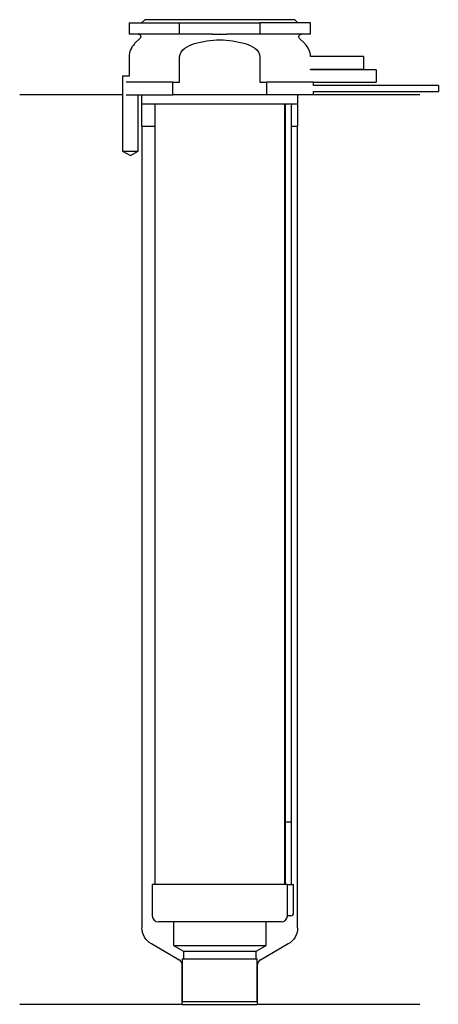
# Model space of a CAD drawing. Header units: inches. Extents: x 26 to 92, y 127 to 284.
import ezdxf

# ---------------------------------------------------------------- set-up
doc = ezdxf.new("R2010")
doc.units = ezdxf.units.IN
for name, color, linetype in [('201', 7, 'Continuous'), ('30', 7, 'Continuous'), ('32', 7, 'Continuous')]:
    doc.layers.add(name, color=color, linetype=linetype)

msp = doc.modelspace()

# ---------------------------------------------------------------- linework, layer by layer
at = {"layer": '201', "color": 113}
for p, q in [((41.98, 272.31), (25.53, 272.31)), ((41.98, 272.31), (41.98, 263.31)), ((44.48, 263.31), (44.48, 272.31)), ((44.93, 272.31), (45.03, 272.21)), ((45.03, 272.21), (45.03, 267.31)), ((70.03, 272.21), (70.13, 272.31)), ((70.03, 267.31), (70.03, 272.21)), ((89.53, 272.31), (72.53, 272.31)), ((45.03, 267.31), (45.08, 267.31)), ((45.08, 267.31), (45.08, 139.09)), ((45.08, 267.31), (47.13, 267.31)), ((67.93, 267.31), (67.98, 267.31)), ((68.98, 267.31), (69.98, 267.31)), ((69.98, 267.31), (70.03, 267.31)), ((69.98, 139.09), (69.98, 267.31)), ((41.98, 263.31), (43.23, 262.59)), ((43.23, 262.59), (44.48, 263.31)), ((51.02, 133.92), (46.58, 136.49)), ((68.48, 136.49), (64.03, 133.92)), ((51.52, 126.83), (51.52, 133.06)), ((63.53, 133.06), (63.53, 126.83)), ((51.52, 126.83), (25.53, 126.83)), ((51.52, 126.83), (63.53, 126.83)), ((89.53, 126.83), (63.53, 126.83))]:
    msp.add_line(p, q, dxfattribs=at)
at = {"layer": '201', "color": 113, "extrusion": (0, 0, -1)}
for centre, start, end in [((-48.08, 139.09), -60, 0), ((-66.98, 139.09), 180, 240)]:
    msp.add_arc(centre, 3, start, end, dxfattribs=at)
at = {"layer": '201', "color": 113}
for centre, start, end in [((50.52, 133.06), 0, 60), ((64.53, 133.06), 120, 180)]:
    msp.add_arc(centre, 1, start, end, dxfattribs=at)
at = {"layer": '30', "color": 113}
for p, q in [((43.03, 283.81), (43.03, 282.01)), ((43.03, 283.81), (51.1, 283.81)), ((45.53, 284.31), (45.03, 283.81)), ((69.53, 284.31), (45.53, 284.31)), ((51.1, 282.01), (51.1, 283.81)), ((51.1, 283.81), (63.95, 283.81)), ((72.03, 283.81), (63.95, 283.81)), ((63.95, 283.81), (63.95, 282.01)), ((70.03, 283.81), (69.53, 284.31)), ((72.03, 282.01), (72.03, 283.81)), ((51.1, 282.01), (43.03, 282.01)), ((56.38, 282.01), (51.1, 282.01)), ((63.95, 282.01), (58.67, 282.01)), ((72.03, 282.01), (63.95, 282.01)), ((44.76, 281.33), (43.9, 280.48)), ((71.15, 280.48), (70.29, 281.33)), ((43.03, 278.35), (43.03, 275.31)), ((51.1, 274.31), (51.1, 278.35)), ((63.95, 278.35), (63.95, 274.31)), ((72.03, 276.31), (72.03, 276.41)), ((41.98, 275.31), (41.98, 263.31)), ((41.98, 275.31), (43.08, 275.31)), ((50.04, 274.31), (42.56, 274.31)), ((50.04, 274.31), (51.1, 274.31)), ((50.04, 272.31), (50.04, 274.31)), ((63.95, 274.31), (65.01, 274.31)), ((65.01, 274.31), (65.01, 272.31)), ((72.53, 274.31), (65.01, 274.31)), ((72.53, 273.81), (72.53, 274.31)), ((92.48, 273.81), (72.53, 273.81)), ((72.53, 272.81), (92.48, 272.81)), ((72.53, 272.31), (72.53, 272.81)), ((92.48, 273.81), (92.48, 272.81)), ((42.56, 272.31), (50.04, 272.31)), ((44.48, 263.31), (44.48, 272.31)), ((45.03, 272.31), (45.03, 270.81)), ((65.01, 272.31), (50.04, 272.31)), ((72.53, 272.31), (65.01, 272.31)), ((70.03, 270.81), (70.03, 272.31)), ((70.03, 270.81), (45.03, 270.81)), ((47.13, 270.81), (47.13, 146.01)), ((67.93, 146.01), (67.93, 270.81)), ((67.98, 270.31), (67.98, 156.01)), ((68.98, 156.01), (68.98, 270.31)), ((41.98, 263.31), (44.48, 263.31)), ((67.98, 156.01), (67.98, 146.01)), ((67.98, 156.01), (68.98, 156.01)), ((67.98, 156.01), (68.98, 156.01)), ((68.98, 146.01), (68.98, 156.01)), ((46.73, 146.01), (46.73, 141.01)), ((68.29, 146.01), (46.73, 146.01)), ((68.29, 146.01), (69.33, 146.01)), ((68.29, 146.01), (68.29, 141.51)), ((69.33, 141.51), (69.33, 146.01)), ((68.83, 141.01), (68.32, 141.01)), ((67.33, 140.01), (47.73, 140.01)), ((50.13, 140.01), (50.13, 136.23)), ((64.93, 136.23), (64.93, 140.01)), ((50.13, 136.23), (51.72, 135.31)), ((50.13, 136.23), (64.93, 136.23)), ((63.33, 135.31), (64.93, 136.23)), ((51.52, 134.11), (51.52, 127.31)), ((51.52, 134.11), (63.53, 134.11)), ((51.72, 135.31), (51.72, 134.11)), ((51.72, 135.31), (63.33, 135.31)), ((63.33, 134.11), (63.33, 135.31)), ((63.53, 127.31), (63.53, 134.11)), ((51.52, 127.31), (63.53, 127.31))]:
    msp.add_line(p, q, dxfattribs=at)
at = {"layer": '30', "color": 113, "extrusion": (0, 0, -1)}
for centre, radius, start, end in [((-44.48, 281.61), 0.4, 90, 225), ((-70.58, 281.61), 0.4, -45, 90), ((-71.48, 270.31), 2.5, 0, 11.5383)]:
    msp.add_arc(centre, radius, start, end, dxfattribs=at)
at = {"layer": '30', "color": 113}
for centre, radius, start, end in [((46.03, 278.35), 3, 135, 180), ((69.03, 278.35), 3, 1.1144, 45), ((71.48, 270.31), 3.5, 171.7861, 180), ((47.73, 141.01), 1, 180, 270), ((67.33, 141.01), 1, -90, 0), ((68.83, 141.51), 0.5, -90, 0)]:
    msp.add_arc(centre, radius, start, end, dxfattribs=at)
for points, knots in [([(56.38, 282.01), (56.58, 282.01), (56.77, 282.01), (57.05, 282.01), (57.15, 282.01), (57.29, 282.01), (57.34, 282.01), (57.44, 282.01), (57.49, 282.01), (57.91, 282.01), (58.29, 282.01), (58.67, 282.01)], [0, 0, 0, 0, 0.25, 0.25, 0.375, 0.375, 0.4375, 0.4375, 0.5, 0.5, 1, 1, 1, 1]), ([(51.1, 278.35), (51.1, 278.92), (51.49, 279.43), (52.39, 280.1), (52.92, 280.32), (53.46, 280.48)], [0, 0, 0, 0, 0.5, 0.5, 1, 1, 1, 1]), ([(53.46, 280.48), (54.78, 280.87), (56.15, 281.1), (58.91, 281.1), (60.28, 280.87), (61.59, 280.48)], [0, 0, 0, 0, 0.5, 0.5, 1, 1, 1, 1]), ([(61.59, 280.48), (62.13, 280.32), (62.66, 280.1), (63.57, 279.42), (63.95, 278.92), (63.95, 278.35)], [0, 0, 0, 0, 0.5, 0.5, 1, 1, 1, 1]), ([(68.29, 141.51), (68.29, 141.46), (68.29, 141.4), (68.3, 141.3), (68.3, 141.25), (68.3, 141.16), (68.31, 141.12), (68.31, 141.06), (68.31, 141.04), (68.32, 141.03), (68.32, 141.02), (68.32, 141.01)], [0, 0, 0, 0, 0.208474, 0.208474, 0.417184, 0.417184, 0.626081, 0.626081, 0.836339, 0.836339, 1, 1, 1, 1])]:
    msp.add_open_spline(points, degree=3, knots=knots, dxfattribs=at)
at = {"layer": '32', "color": 113}
for p, q in [((80.53, 278.41), (72.02, 278.41)), ((80.53, 278.41), (80.53, 276.41)), ((72.03, 276.41), (80.53, 276.41)), ((82.53, 276.31), (72.03, 276.31)), ((82.53, 276.31), (82.53, 274.31)), ((72.53, 274.31), (82.53, 274.31))]:
    msp.add_line(p, q, dxfattribs=at)

doc.saveas('drawing.dxf')
